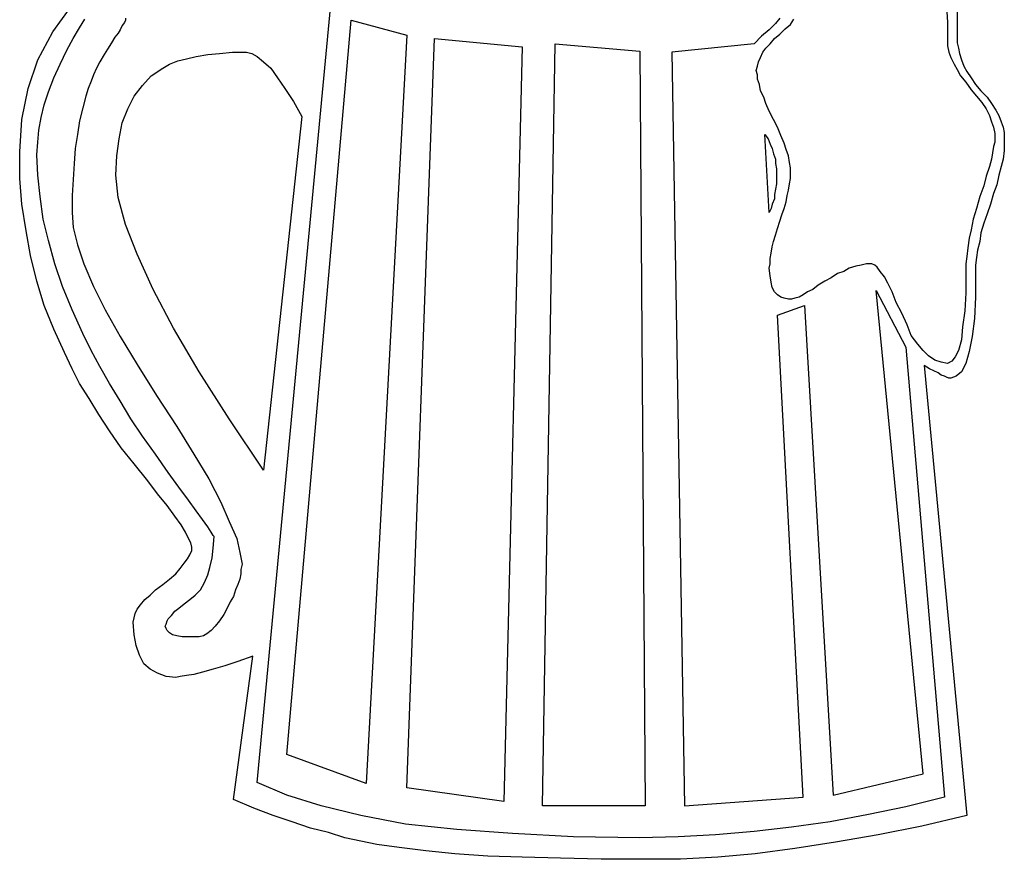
# Model space of a CAD drawing. Extents: x 0.1 to 17.9, y 0 to 2.5.
# Tile 3 of 16: x 3.4 to 5.2, y 0 to 1.6. Entities that reach past the tile are written whole.
import ezdxf

# ---------------------------------------------------------------- set-up
doc = ezdxf.new("R2010")
doc.units = 0

msp = doc.modelspace()

# ---------------------------------------------------------------- linework, layer by layer
at = {"color": 0}
for p, q in [((3.841797, 0.162109, 0.5), (3.978516, 1.605469, 0.5)), ((3.46875, 1.533203, 0.5), (3.503906, 1.582031, 0.5)), ((5.101563, 1.580078, 0.5), (5.103516, 1.550781, 0.5)), ((5.121094, 1.580078, 0.5), (5.121094, 1.546875, 0.5)), ((3.517578, 1.541016, 0.5), (3.527344, 1.556641, 0.5)), ((3.599609, 1.550781, 0.5), (3.595703, 1.544922, 0.5)), ((3.601563, 1.554688, 0.5), (3.599609, 1.550781, 0.5)), ((3.601563, 1.558594, 0.5), (3.601563, 1.554688, 0.5)), ((3.896484, 0.212891, 0.5), (4.013672, 1.554688, 0.5)), ((4.013672, 1.554688, 0.5), (4.115234, 1.527344, 0.5)), ((4.789063, 1.548828, 0.5), (4.777344, 1.537109, 0.5)), ((4.796875, 1.558594, 0.5), (4.789063, 1.548828, 0.5)), ((4.816406, 1.546875, 0.5), (4.822266, 1.556641, 0.5)), ((5.103516, 1.550781, 0.5), (5.103516, 1.515625, 0.5)), ((3.441406, 1.482422, 0.5), (3.46875, 1.533203, 0.5)), ((3.505859, 1.521484, 0.5), (3.517578, 1.541016, 0.5)), ((3.587891, 1.53125, 0.5), (3.582031, 1.523438, 0.5)), ((3.591797, 1.537109, 0.5), (3.587891, 1.53125, 0.5)), ((3.595703, 1.544922, 0.5), (3.591797, 1.537109, 0.5)), ((4.777344, 1.537109, 0.5), (4.763672, 1.525391, 0.5)), ((4.787109, 1.521484, 0.5), (4.796875, 1.529297, 0.5)), ((4.796875, 1.529297, 0.5), (4.806641, 1.539063, 0.5)), ((4.806641, 1.539063, 0.5), (4.816406, 1.546875, 0.5)), ((5.121094, 1.546875, 0.5), (5.121094, 1.513672, 0.5)), ((3.494141, 1.5, 0.5), (3.505859, 1.521484, 0.5)), ((3.576172, 1.513672, 0.5), (3.568359, 1.501953, 0.5)), ((3.582031, 1.523438, 0.5), (3.576172, 1.513672, 0.5)), ((4.115234, 1.527344, 0.5), (4.041016, 0.160156, 0.5)), ((4.115234, 0.152344, 0.5), (4.166016, 1.521484, 0.5)), ((4.166016, 1.521484, 0.5), (4.326172, 1.505859, 0.5)), ((4.363281, 0.119141, 0.5), (4.386719, 1.511719, 0.5)), ((4.386719, 1.511719, 0.5), (4.541016, 1.498047, 0.5)), ((4.75, 1.511719, 0.5), (4.599609, 1.496094, 0.5)), ((4.763672, 1.525391, 0.5), (4.75, 1.511719, 0.5)), ((4.771484, 1.503906, 0.5), (4.779297, 1.511719, 0.5)), ((4.779297, 1.511719, 0.5), (4.787109, 1.521484, 0.5)), ((5.103516, 1.515625, 0.5), (5.103516, 1.507813, 0.5)), ((5.121094, 1.513672, 0.5), (5.123047, 1.503906, 0.5)), ((3.482422, 1.474609, 0.5), (3.494141, 1.5, 0.5)), ((3.568359, 1.501953, 0.5), (3.5625, 1.492188, 0.5)), ((3.751953, 1.492188, 0.5), (3.773438, 1.494141, 0.5)), ((3.773438, 1.494141, 0.5), (3.796875, 1.496094, 0.5)), ((3.796875, 1.496094, 0.5), (3.822266, 1.496094, 0.5)), ((3.822266, 1.496094, 0.5), (3.832031, 1.494141, 0.5)), ((3.832031, 1.494141, 0.5), (3.841797, 1.488281, 0.5)), ((4.326172, 1.505859, 0.5), (4.292969, 0.126953, 0.5)), ((4.541016, 1.498047, 0.5), (4.550781, 0.119141, 0.5)), ((4.599609, 1.496094, 0.5), (4.623047, 0.119141, 0.5)), ((4.761719, 1.486328, 0.5), (4.765625, 1.496094, 0.5)), ((4.765625, 1.496094, 0.5), (4.771484, 1.503906, 0.5)), ((5.103516, 1.507813, 0.5), (5.105469, 1.496094, 0.5)), ((5.105469, 1.496094, 0.5), (5.109375, 1.486328, 0.5)), ((5.123047, 1.503906, 0.5), (5.125, 1.494141, 0.5)), ((5.125, 1.494141, 0.5), (5.128906, 1.482422, 0.5)), ((3.423828, 1.429688, 0.5), (3.441406, 1.482422, 0.5)), ((3.554688, 1.478516, 0.5), (3.548828, 1.466797, 0.5)), ((3.5625, 1.492188, 0.5), (3.554688, 1.478516, 0.5)), ((3.681641, 1.474609, 0.5), (3.697266, 1.480469, 0.5)), ((3.697266, 1.480469, 0.5), (3.712891, 1.484375, 0.5)), ((3.712891, 1.484375, 0.5), (3.730469, 1.488281, 0.5)), ((3.730469, 1.488281, 0.5), (3.751953, 1.492188, 0.5)), ((3.841797, 1.488281, 0.5), (3.853516, 1.478516, 0.5)), ((3.853516, 1.478516, 0.5), (3.867188, 1.466797, 0.5)), ((4.755859, 1.470703, 0.5), (4.757813, 1.478516, 0.5)), ((4.757813, 1.478516, 0.5), (4.761719, 1.486328, 0.5)), ((5.109375, 1.486328, 0.5), (5.115234, 1.474609, 0.5)), ((5.128906, 1.482422, 0.5), (5.132813, 1.470703, 0.5)), ((3.470703, 1.449219, 0.5), (3.482422, 1.474609, 0.5)), ((3.548828, 1.466797, 0.5), (3.542969, 1.455078, 0.5)), ((3.648438, 1.453125, 0.5), (3.669922, 1.466797, 0.5)), ((3.669922, 1.466797, 0.5), (3.681641, 1.474609, 0.5)), ((3.867188, 1.466797, 0.5), (3.878906, 1.449219, 0.5)), ((4.753906, 1.462891, 0.5), (4.755859, 1.470703, 0.5)), ((4.755859, 1.455078, 0.5), (4.753906, 1.462891, 0.5)), ((5.115234, 1.474609, 0.5), (5.121094, 1.464844, 0.5)), ((5.121094, 1.464844, 0.5), (5.126953, 1.453125, 0.5)), ((5.132813, 1.470703, 0.5), (5.138672, 1.460938, 0.5)), ((5.138672, 1.460938, 0.5), (5.146484, 1.449219, 0.5)), ((3.460938, 1.423828, 0.5), (3.470703, 1.449219, 0.5)), ((3.539063, 1.443359, 0.5), (3.533203, 1.429688, 0.5)), ((3.542969, 1.455078, 0.5), (3.539063, 1.443359, 0.5)), ((3.632813, 1.435547, 0.5), (3.648438, 1.453125, 0.5)), ((3.878906, 1.449219, 0.5), (3.892578, 1.429688, 0.5)), ((4.755859, 1.447266, 0.5), (4.755859, 1.455078, 0.5)), ((4.759766, 1.4375, 0.5), (4.755859, 1.447266, 0.5)), ((5.126953, 1.453125, 0.5), (5.136719, 1.441406, 0.5)), ((5.136719, 1.441406, 0.5), (5.146484, 1.427734, 0.5)), ((5.146484, 1.449219, 0.5), (5.154297, 1.4375, 0.5)), ((3.412109, 1.373047, 0.5), (3.423828, 1.429688, 0.5)), ((3.453125, 1.400391, 0.5), (3.460938, 1.423828, 0.5)), ((3.533203, 1.429688, 0.5), (3.529297, 1.416016, 0.5)), ((3.617188, 1.416016, 0.5), (3.632813, 1.435547, 0.5)), ((3.892578, 1.429688, 0.5), (3.908203, 1.40625, 0.5)), ((4.761719, 1.425781, 0.5), (4.759766, 1.4375, 0.5)), ((4.767578, 1.414063, 0.5), (4.761719, 1.425781, 0.5)), ((5.146484, 1.427734, 0.5), (5.15625, 1.416016, 0.5)), ((5.154297, 1.4375, 0.5), (5.164063, 1.425781, 0.5)), ((5.164063, 1.425781, 0.5), (5.175781, 1.414063, 0.5)), ((3.529297, 1.416016, 0.5), (3.523438, 1.394531, 0.5)), ((3.605469, 1.392578, 0.5), (3.617188, 1.416016, 0.5)), ((3.908203, 1.40625, 0.5), (3.923828, 1.378906, 0.5)), ((4.771484, 1.402344, 0.5), (4.767578, 1.414063, 0.5)), ((5.15625, 1.416016, 0.5), (5.166016, 1.404297, 0.5)), ((5.166016, 1.404297, 0.5), (5.173828, 1.392578, 0.5)), ((5.175781, 1.414063, 0.5), (5.183594, 1.402344, 0.5)), ((3.447266, 1.376953, 0.5), (3.453125, 1.400391, 0.5)), ((3.523438, 1.394531, 0.5), (3.517578, 1.371094, 0.5)), ((3.595703, 1.367188, 0.5), (3.605469, 1.392578, 0.5)), ((4.777344, 1.388672, 0.5), (4.771484, 1.402344, 0.5)), ((4.785156, 1.373047, 0.5), (4.777344, 1.388672, 0.5)), ((5.173828, 1.392578, 0.5), (5.179688, 1.380859, 0.5)), ((5.183594, 1.402344, 0.5), (5.191406, 1.390625, 0.5)), ((5.191406, 1.390625, 0.5), (5.197266, 1.380859, 0.5)), ((3.408203, 1.314453, 0.5), (3.412109, 1.373047, 0.5)), ((3.443359, 1.353516, 0.5), (3.447266, 1.376953, 0.5)), ((3.517578, 1.371094, 0.5), (3.513672, 1.345703, 0.5)), ((3.589844, 1.337891, 0.5), (3.595703, 1.367188, 0.5)), ((3.923828, 1.378906, 0.5), (3.853516, 0.732422, 0.5)), ((4.792969, 1.359375, 0.5), (4.785156, 1.373047, 0.5)), ((5.179688, 1.380859, 0.5), (5.183594, 1.369141, 0.5)), ((5.183594, 1.369141, 0.5), (5.1875, 1.359375, 0.5)), ((5.197266, 1.380859, 0.5), (5.201172, 1.369141, 0.5)), ((5.201172, 1.369141, 0.5), (5.205078, 1.359375, 0.5)), ((3.441406, 1.332031, 0.5), (3.443359, 1.353516, 0.5)), ((4.798828, 1.34375, 0.5), (4.792969, 1.359375, 0.5)), ((5.1875, 1.359375, 0.5), (5.189453, 1.347656, 0.5)), ((5.205078, 1.359375, 0.5), (5.207031, 1.349609, 0.5)), ((5.207031, 1.349609, 0.5), (5.207031, 1.339844, 0.5)), ((3.439453, 1.308594, 0.5), (3.441406, 1.332031, 0.5)), ((3.513672, 1.345703, 0.5), (3.509766, 1.320313, 0.5)), ((3.585938, 1.306641, 0.5), (3.589844, 1.337891, 0.5)), ((4.777344, 1.203125, 0.5), (4.769531, 1.345703, 0.5)), ((4.769531, 1.345703, 0.5), (4.775391, 1.337891, 0.5)), ((4.775391, 1.337891, 0.5), (4.779297, 1.328125, 0.5)), ((4.804688, 1.330078, 0.5), (4.798828, 1.34375, 0.5)), ((5.189453, 1.332031, 0.5), (5.1875, 1.324219, 0.5)), ((5.189453, 1.347656, 0.5), (5.189453, 1.337891, 0.5)), ((5.189453, 1.337891, 0.5), (5.189453, 1.332031, 0.5)), ((5.207031, 1.339844, 0.5), (5.207031, 1.328125, 0.5)), ((3.408203, 1.265625, 0.5), (3.408203, 1.314453, 0.5)), ((3.509766, 1.320313, 0.5), (3.507813, 1.292969, 0.5)), ((4.779297, 1.328125, 0.5), (4.783203, 1.320313, 0.5)), ((4.783203, 1.320313, 0.5), (4.785156, 1.310547, 0.5)), ((4.808594, 1.318359, 0.5), (4.804688, 1.330078, 0.5)), ((4.8125, 1.306641, 0.5), (4.808594, 1.318359, 0.5)), ((5.1875, 1.324219, 0.5), (5.185547, 1.3125, 0.5)), ((5.207031, 1.316406, 0.5), (5.205078, 1.300781, 0.5)), ((5.207031, 1.328125, 0.5), (5.207031, 1.316406, 0.5)), ((3.441406, 1.271484, 0.5), (3.439453, 1.308594, 0.5)), ((3.583984, 1.271484, 0.5), (3.585938, 1.306641, 0.5)), ((4.785156, 1.310547, 0.5), (4.789063, 1.300781, 0.5)), ((4.789063, 1.300781, 0.5), (4.789063, 1.292969, 0.5)), ((4.814453, 1.294922, 0.5), (4.8125, 1.306641, 0.5)), ((5.183594, 1.300781, 0.5), (5.179688, 1.287109, 0.5)), ((5.185547, 1.3125, 0.5), (5.183594, 1.300781, 0.5)), ((5.205078, 1.300781, 0.5), (5.201172, 1.287109, 0.5)), ((3.507813, 1.292969, 0.5), (3.505859, 1.263672, 0.5)), ((4.789063, 1.292969, 0.5), (4.791016, 1.283203, 0.5)), ((4.791016, 1.283203, 0.5), (4.791016, 1.273438, 0.5)), ((4.816406, 1.285156, 0.5), (4.814453, 1.294922, 0.5)), ((4.816406, 1.273438, 0.5), (4.816406, 1.285156, 0.5)), ((5.179688, 1.287109, 0.5), (5.173828, 1.269531, 0.5)), ((5.201172, 1.287109, 0.5), (5.197266, 1.271484, 0.5)), ((3.412109, 1.21875, 0.5), (3.408203, 1.265625, 0.5)), ((3.445313, 1.232422, 0.5), (3.441406, 1.271484, 0.5)), ((3.505859, 1.263672, 0.5), (3.503906, 1.234375, 0.5)), ((3.587891, 1.230469, 0.5), (3.583984, 1.271484, 0.5)), ((4.791016, 1.273438, 0.5), (4.791016, 1.265625, 0.5)), ((4.791016, 1.265625, 0.5), (4.791016, 1.255859, 0.5)), ((4.814453, 1.255859, 0.5), (4.816406, 1.265625, 0.5)), ((4.816406, 1.265625, 0.5), (4.816406, 1.273438, 0.5)), ((5.173828, 1.269531, 0.5), (5.169922, 1.251953, 0.5)), ((5.197266, 1.271484, 0.5), (5.193359, 1.253906, 0.5)), ((4.789063, 1.246094, 0.5), (4.787109, 1.236328, 0.5)), ((4.791016, 1.255859, 0.5), (4.789063, 1.246094, 0.5)), ((4.810547, 1.234375, 0.5), (4.8125, 1.244141, 0.5)), ((4.8125, 1.244141, 0.5), (4.814453, 1.255859, 0.5)), ((5.169922, 1.251953, 0.5), (5.162109, 1.232422, 0.5)), ((5.193359, 1.253906, 0.5), (5.1875, 1.238281, 0.5)), ((3.451172, 1.191406, 0.5), (3.445313, 1.232422, 0.5)), ((3.503906, 1.234375, 0.5), (3.503906, 1.203125, 0.5)), ((3.601563, 1.181641, 0.5), (3.587891, 1.230469, 0.5)), ((4.787109, 1.228516, 0.5), (4.783203, 1.21875, 0.5)), ((4.787109, 1.236328, 0.5), (4.787109, 1.228516, 0.5)), ((4.808594, 1.222656, 0.5), (4.810547, 1.234375, 0.5)), ((5.162109, 1.232422, 0.5), (5.15625, 1.210938, 0.5)), ((5.1875, 1.238281, 0.5), (5.181641, 1.21875, 0.5)), ((3.419922, 1.169922, 0.5), (3.412109, 1.21875, 0.5)), ((4.78125, 1.210938, 0.5), (4.777344, 1.203125, 0.5)), ((4.783203, 1.21875, 0.5), (4.78125, 1.210938, 0.5)), ((4.800781, 1.199219, 0.5), (4.804688, 1.210938, 0.5)), ((4.804688, 1.210938, 0.5), (4.808594, 1.222656, 0.5)), ((5.15625, 1.210938, 0.5), (5.150391, 1.191406, 0.5)), ((5.181641, 1.21875, 0.5), (5.175781, 1.201172, 0.5)), ((3.460938, 1.152344, 0.5), (3.451172, 1.191406, 0.5)), ((3.503906, 1.203125, 0.5), (3.505859, 1.175781, 0.5)), ((4.792969, 1.173828, 0.5), (4.796875, 1.1875, 0.5)), ((4.796875, 1.1875, 0.5), (4.800781, 1.199219, 0.5)), ((5.150391, 1.191406, 0.5), (5.146484, 1.171875, 0.5)), ((5.175781, 1.201172, 0.5), (5.169922, 1.183594, 0.5)), ((3.427734, 1.125, 0.5), (3.419922, 1.169922, 0.5)), ((3.505859, 1.175781, 0.5), (3.513672, 1.144531, 0.5)), ((3.623047, 1.126953, 0.5), (3.601563, 1.181641, 0.5)), ((4.789063, 1.162109, 0.5), (4.792969, 1.173828, 0.5)), ((5.146484, 1.171875, 0.5), (5.142578, 1.15625, 0.5)), ((5.169922, 1.183594, 0.5), (5.164063, 1.166016, 0.5)), ((3.472656, 1.109375, 0.5), (3.460938, 1.152344, 0.5)), ((4.785156, 1.150391, 0.5), (4.789063, 1.162109, 0.5)), ((5.142578, 1.15625, 0.5), (5.140625, 1.138672, 0.5)), ((5.164063, 1.166016, 0.5), (5.162109, 1.150391, 0.5)), ((3.513672, 1.144531, 0.5), (3.525391, 1.109375, 0.5)), ((4.78125, 1.128906, 0.5), (4.783203, 1.140625, 0.5)), ((4.783203, 1.140625, 0.5), (4.785156, 1.150391, 0.5)), ((5.140625, 1.138672, 0.5), (5.138672, 1.123047, 0.5)), ((5.158203, 1.134766, 0.5), (5.15625, 1.121094, 0.5)), ((5.162109, 1.150391, 0.5), (5.158203, 1.134766, 0.5)), ((3.439453, 1.078125, 0.5), (3.427734, 1.125, 0.5)), ((3.652344, 1.0625, 0.5), (3.623047, 1.126953, 0.5)), ((4.779297, 1.119141, 0.5), (4.78125, 1.128906, 0.5)), ((4.779297, 1.109375, 0.5), (4.779297, 1.119141, 0.5)), ((5.138672, 1.123047, 0.5), (5.136719, 1.109375, 0.5)), ((5.15625, 1.121094, 0.5), (5.154297, 1.107422, 0.5)), ((3.486328, 1.068359, 0.5), (3.472656, 1.109375, 0.5)), ((3.525391, 1.109375, 0.5), (3.542969, 1.068359, 0.5)), ((4.777344, 1.101563, 0.5), (4.779297, 1.109375, 0.5)), ((4.779297, 1.087891, 0.5), (4.777344, 1.101563, 0.5)), ((4.923828, 1.101563, 0.5), (4.914063, 1.095703, 0.5)), ((4.935547, 1.105469, 0.5), (4.923828, 1.101563, 0.5)), ((4.945313, 1.107422, 0.5), (4.935547, 1.105469, 0.5)), ((4.955078, 1.109375, 0.5), (4.945313, 1.107422, 0.5)), ((4.964844, 1.109375, 0.5), (4.955078, 1.109375, 0.5)), ((4.970703, 1.107422, 0.5), (4.964844, 1.109375, 0.5)), ((4.974609, 1.103516, 0.5), (4.970703, 1.107422, 0.5)), ((4.980469, 1.095703, 0.5), (4.974609, 1.103516, 0.5)), ((5.136719, 1.109375, 0.5), (5.136719, 1.095703, 0.5)), ((5.154297, 1.107422, 0.5), (5.154297, 1.09375, 0.5)), ((4.78125, 1.076172, 0.5), (4.779297, 1.087891, 0.5)), ((4.890625, 1.083984, 0.5), (4.878906, 1.078125, 0.5)), ((4.902344, 1.091797, 0.5), (4.890625, 1.083984, 0.5)), ((4.914063, 1.095703, 0.5), (4.902344, 1.091797, 0.5)), ((4.988281, 1.085938, 0.5), (4.980469, 1.095703, 0.5)), ((4.994141, 1.074219, 0.5), (4.988281, 1.085938, 0.5)), ((5.136719, 1.095703, 0.5), (5.136719, 1.056641, 0.5)), ((5.154297, 1.09375, 0.5), (5.154297, 1.048828, 0.5)), ((3.453125, 1.033203, 0.5), (3.439453, 1.078125, 0.5)), ((3.503906, 1.025391, 0.5), (3.486328, 1.068359, 0.5)), ((3.542969, 1.068359, 0.5), (3.564453, 1.025391, 0.5)), ((3.689453, 0.992188, 0.5), (3.652344, 1.0625, 0.5)), ((4.783203, 1.066406, 0.5), (4.78125, 1.076172, 0.5)), ((4.787109, 1.058594, 0.5), (4.783203, 1.066406, 0.5)), ((4.857422, 1.0625, 0.5), (4.847656, 1.058594, 0.5)), ((4.867188, 1.070313, 0.5), (4.857422, 1.0625, 0.5)), ((4.878906, 1.078125, 0.5), (4.867188, 1.070313, 0.5)), ((5.001953, 1.058594, 0.5), (4.994141, 1.074219, 0.5)), ((4.792969, 1.052734, 0.5), (4.787109, 1.058594, 0.5)), ((4.798828, 1.048828, 0.5), (4.792969, 1.052734, 0.5)), ((4.804688, 1.046875, 0.5), (4.798828, 1.048828, 0.5)), ((4.8125, 1.044922, 0.5), (4.804688, 1.046875, 0.5)), ((4.818359, 1.044922, 0.5), (4.8125, 1.044922, 0.5)), ((4.824219, 1.046875, 0.5), (4.818359, 1.044922, 0.5)), ((4.832031, 1.048828, 0.5), (4.824219, 1.046875, 0.5)), ((4.839844, 1.052734, 0.5), (4.832031, 1.048828, 0.5)), ((4.847656, 1.058594, 0.5), (4.839844, 1.052734, 0.5)), ((5.058594, 0.177734, 0.5), (4.972656, 1.060547, 0.5)), ((4.972656, 1.060547, 0.5), (5.027344, 0.957031, 0.5)), ((5.009766, 1.039063, 0.5), (5.001953, 1.058594, 0.5)), ((5.136719, 1.056641, 0.5), (5.134766, 1.023438, 0.5)), ((5.154297, 1.048828, 0.5), (5.152344, 1.009766, 0.5)), ((3.470703, 0.990234, 0.5), (3.453125, 1.033203, 0.5)), ((3.523438, 0.982422, 0.5), (3.503906, 1.025391, 0.5)), ((3.564453, 1.025391, 0.5), (3.591797, 0.976563, 0.5)), ((4.792969, 1.015625, 0.5), (4.841797, 1.033203, 0.5)), ((4.841797, 1.033203, 0.5), (4.894531, 0.138672, 0.5)), ((5.019531, 1.019531, 0.5), (5.009766, 1.039063, 0.5)), ((4.839844, 0.134766, 0.5), (4.792969, 1.015625, 0.5)), ((5.029297, 0.998047, 0.5), (5.019531, 1.019531, 0.5)), ((5.134766, 1.023438, 0.5), (5.130859, 0.994141, 0.5)), ((5.152344, 1.009766, 0.5), (5.148438, 0.976563, 0.5)), ((3.490234, 0.947266, 0.5), (3.470703, 0.990234, 0.5)), ((3.736328, 0.912109, 0.5), (3.689453, 0.992188, 0.5)), ((5.037109, 0.978516, 0.5), (5.029297, 0.998047, 0.5)), ((5.130859, 0.994141, 0.5), (5.128906, 0.970703, 0.5)), ((3.539063, 0.951172, 0.5), (3.523438, 0.982422, 0.5)), ((3.591797, 0.976563, 0.5), (3.623047, 0.925781, 0.5)), ((5.048828, 0.962891, 0.5), (5.037109, 0.978516, 0.5)), ((5.148438, 0.976563, 0.5), (5.142578, 0.949219, 0.5)), ((5.027344, 0.957031, 0.5), (5.097656, 0.134766, 0.5)), ((5.058594, 0.951172, 0.5), (5.048828, 0.962891, 0.5)), ((5.128906, 0.970703, 0.5), (5.123047, 0.951172, 0.5)), ((3.503906, 0.917969, 0.5), (3.490234, 0.947266, 0.5)), ((3.554688, 0.921875, 0.5), (3.539063, 0.951172, 0.5)), ((5.068359, 0.941406, 0.5), (5.058594, 0.951172, 0.5)), ((5.080078, 0.933594, 0.5), (5.068359, 0.941406, 0.5)), ((5.117188, 0.939453, 0.5), (5.111328, 0.931641, 0.5)), ((5.123047, 0.951172, 0.5), (5.117188, 0.939453, 0.5)), ((5.142578, 0.949219, 0.5), (5.136719, 0.927734, 0.5)), ((3.517578, 0.890625, 0.5), (3.503906, 0.917969, 0.5)), ((3.572266, 0.890625, 0.5), (3.554688, 0.921875, 0.5)), ((3.623047, 0.925781, 0.5), (3.658203, 0.869141, 0.5)), ((5.070313, 0.917969, 0.5), (5.060547, 0.923828, 0.5)), ((5.060547, 0.923828, 0.5), (5.138672, 0.101563, 0.5)), ((5.078125, 0.914063, 0.5), (5.070313, 0.917969, 0.5)), ((5.091797, 0.929688, 0.5), (5.080078, 0.933594, 0.5)), ((5.103516, 0.927734, 0.5), (5.091797, 0.929688, 0.5)), ((5.111328, 0.931641, 0.5), (5.103516, 0.927734, 0.5)), ((5.136719, 0.927734, 0.5), (5.128906, 0.912109, 0.5)), ((3.791016, 0.826172, 0.5), (3.736328, 0.912109, 0.5)), ((5.085938, 0.910156, 0.5), (5.078125, 0.914063, 0.5)), ((5.091797, 0.90625, 0.5), (5.085938, 0.910156, 0.5)), ((5.097656, 0.904297, 0.5), (5.091797, 0.90625, 0.5)), ((5.101563, 0.902344, 0.5), (5.097656, 0.904297, 0.5)), ((5.105469, 0.900391, 0.5), (5.101563, 0.902344, 0.5)), ((5.109375, 0.900391, 0.5), (5.105469, 0.900391, 0.5)), ((5.119141, 0.904297, 0.5), (5.109375, 0.900391, 0.5)), ((5.128906, 0.912109, 0.5), (5.119141, 0.904297, 0.5)), ((3.535156, 0.863281, 0.5), (3.517578, 0.890625, 0.5)), ((3.591797, 0.859375, 0.5), (3.572266, 0.890625, 0.5)), ((3.658203, 0.869141, 0.5), (3.695313, 0.8125, 0.5)), ((3.552734, 0.833984, 0.5), (3.535156, 0.863281, 0.5)), ((3.611328, 0.826172, 0.5), (3.591797, 0.859375, 0.5)), ((3.572266, 0.804688, 0.5), (3.552734, 0.833984, 0.5)), ((3.632813, 0.794922, 0.5), (3.611328, 0.826172, 0.5)), ((3.695313, 0.8125, 0.5), (3.726563, 0.761719, 0.5)), ((3.853516, 0.732422, 0.5), (3.791016, 0.826172, 0.5)), ((3.59375, 0.773438, 0.5), (3.572266, 0.804688, 0.5)), ((3.65625, 0.761719, 0.5), (3.632813, 0.794922, 0.5)), ((3.617188, 0.744141, 0.5), (3.59375, 0.773438, 0.5)), ((3.679688, 0.728516, 0.5), (3.65625, 0.761719, 0.5)), ((3.726563, 0.761719, 0.5), (3.753906, 0.716797, 0.5)), ((3.642578, 0.712891, 0.5), (3.617188, 0.744141, 0.5)), ((3.699219, 0.701172, 0.5), (3.679688, 0.728516, 0.5)), ((3.660156, 0.689453, 0.5), (3.642578, 0.712891, 0.5)), ((3.753906, 0.716797, 0.5), (3.775391, 0.673828, 0.5)), ((3.677734, 0.667969, 0.5), (3.660156, 0.689453, 0.5)), ((3.716797, 0.677734, 0.5), (3.699219, 0.701172, 0.5)), ((3.691406, 0.648438, 0.5), (3.677734, 0.667969, 0.5)), ((3.730469, 0.658203, 0.5), (3.716797, 0.677734, 0.5)), ((3.775391, 0.673828, 0.5), (3.791016, 0.638672, 0.5)), ((3.703125, 0.632813, 0.5), (3.691406, 0.648438, 0.5)), ((3.742188, 0.642578, 0.5), (3.730469, 0.658203, 0.5)), ((3.710938, 0.619141, 0.5), (3.703125, 0.632813, 0.5)), ((3.751953, 0.628906, 0.5), (3.742188, 0.642578, 0.5)), ((3.791016, 0.638672, 0.5), (3.804688, 0.607422, 0.5)), ((3.716797, 0.607422, 0.5), (3.710938, 0.619141, 0.5)), ((3.757813, 0.619141, 0.5), (3.751953, 0.628906, 0.5)), ((3.761719, 0.613281, 0.5), (3.757813, 0.619141, 0.5)), ((3.763672, 0.611328, 0.5), (3.761719, 0.613281, 0.5)), ((3.720703, 0.599609, 0.5), (3.716797, 0.607422, 0.5)), ((3.722656, 0.591797, 0.5), (3.720703, 0.599609, 0.5)), ((3.761719, 0.589844, 0.5), (3.763672, 0.611328, 0.5)), ((3.804688, 0.607422, 0.5), (3.810547, 0.582031, 0.5)), ((3.714844, 0.570313, 0.5), (3.71875, 0.578125, 0.5)), ((3.71875, 0.578125, 0.5), (3.722656, 0.585938, 0.5)), ((3.722656, 0.585938, 0.5), (3.722656, 0.591797, 0.5)), ((3.759766, 0.572266, 0.5), (3.761719, 0.589844, 0.5)), ((3.810547, 0.582031, 0.5), (3.814453, 0.560547, 0.5)), ((3.701172, 0.552734, 0.5), (3.708984, 0.5625, 0.5)), ((3.708984, 0.5625, 0.5), (3.714844, 0.570313, 0.5)), ((3.755859, 0.554688, 0.5), (3.759766, 0.572266, 0.5)), ((3.814453, 0.560547, 0.5), (3.8125, 0.550781, 0.5)), ((3.681641, 0.533203, 0.5), (3.693359, 0.542969, 0.5)), ((3.693359, 0.542969, 0.5), (3.701172, 0.552734, 0.5)), ((3.746094, 0.527344, 0.5), (3.751953, 0.541016, 0.5)), ((3.751953, 0.541016, 0.5), (3.755859, 0.554688, 0.5)), ((3.8125, 0.542969, 0.5), (3.810547, 0.533203, 0.5)), ((3.8125, 0.550781, 0.5), (3.8125, 0.542969, 0.5)), ((3.65625, 0.513672, 0.5), (3.669922, 0.523438, 0.5)), ((3.669922, 0.523438, 0.5), (3.681641, 0.533203, 0.5)), ((3.738281, 0.513672, 0.5), (3.746094, 0.527344, 0.5)), ((3.806641, 0.523438, 0.5), (3.802734, 0.513672, 0.5)), ((3.810547, 0.533203, 0.5), (3.806641, 0.523438, 0.5)), ((3.636719, 0.496094, 0.5), (3.646484, 0.503906, 0.5)), ((3.646484, 0.503906, 0.5), (3.65625, 0.513672, 0.5)), ((3.71875, 0.496094, 0.5), (3.728516, 0.503906, 0.5)), ((3.728516, 0.503906, 0.5), (3.738281, 0.513672, 0.5)), ((3.802734, 0.513672, 0.5), (3.798828, 0.501953, 0.5)), ((3.623047, 0.478516, 0.5), (3.628906, 0.486328, 0.5)), ((3.628906, 0.486328, 0.5), (3.636719, 0.496094, 0.5)), ((3.699219, 0.480469, 0.5), (3.708984, 0.488281, 0.5)), ((3.708984, 0.488281, 0.5), (3.71875, 0.496094, 0.5)), ((3.792969, 0.492188, 0.5), (3.787109, 0.480469, 0.5)), ((3.798828, 0.501953, 0.5), (3.792969, 0.492188, 0.5)), ((3.617188, 0.462891, 0.5), (3.619141, 0.470703, 0.5)), ((3.619141, 0.470703, 0.5), (3.623047, 0.478516, 0.5)), ((3.685547, 0.466797, 0.5), (3.691406, 0.474609, 0.5)), ((3.691406, 0.474609, 0.5), (3.699219, 0.480469, 0.5)), ((3.78125, 0.46875, 0.5), (3.773438, 0.457031, 0.5)), ((3.787109, 0.480469, 0.5), (3.78125, 0.46875, 0.5)), ((3.615234, 0.455078, 0.5), (3.617188, 0.462891, 0.5)), ((3.617188, 0.431641, 0.5), (3.615234, 0.455078, 0.5)), ((3.673828, 0.447266, 0.5), (3.675781, 0.451172, 0.5)), ((3.675781, 0.451172, 0.5), (3.677734, 0.457031, 0.5)), ((3.677734, 0.457031, 0.5), (3.679688, 0.460938, 0.5)), ((3.679688, 0.460938, 0.5), (3.685547, 0.466797, 0.5)), ((3.773438, 0.457031, 0.5), (3.765625, 0.447266, 0.5)), ((3.675781, 0.443359, 0.5), (3.673828, 0.447266, 0.5)), ((3.677734, 0.439453, 0.5), (3.675781, 0.443359, 0.5)), ((3.681641, 0.435547, 0.5), (3.677734, 0.439453, 0.5)), ((3.6875, 0.431641, 0.5), (3.681641, 0.435547, 0.5)), ((3.75, 0.433594, 0.5), (3.744141, 0.429688, 0.5)), ((3.757813, 0.439453, 0.5), (3.75, 0.433594, 0.5)), ((3.765625, 0.447266, 0.5), (3.757813, 0.439453, 0.5)), ((3.621094, 0.412109, 0.5), (3.617188, 0.431641, 0.5)), ((3.695313, 0.429688, 0.5), (3.6875, 0.431641, 0.5)), ((3.705078, 0.427734, 0.5), (3.695313, 0.429688, 0.5)), ((3.714844, 0.427734, 0.5), (3.705078, 0.427734, 0.5)), ((3.728516, 0.427734, 0.5), (3.714844, 0.427734, 0.5)), ((3.736328, 0.427734, 0.5), (3.728516, 0.427734, 0.5)), ((3.744141, 0.429688, 0.5), (3.736328, 0.427734, 0.5)), ((3.626953, 0.394531, 0.5), (3.621094, 0.412109, 0.5)), ((3.634766, 0.378906, 0.5), (3.626953, 0.394531, 0.5)), ((3.646484, 0.369141, 0.5), (3.634766, 0.378906, 0.5)), ((3.806641, 0.382813, 0.5), (3.783203, 0.375, 0.5)), ((3.798828, 0.130859, 0.5), (3.833984, 0.392578, 0.5)), ((3.833984, 0.392578, 0.5), (3.806641, 0.382813, 0.5)), ((3.660156, 0.361328, 0.5), (3.646484, 0.369141, 0.5)), ((3.675781, 0.355469, 0.5), (3.660156, 0.361328, 0.5)), ((3.742188, 0.363281, 0.5), (3.726563, 0.359375, 0.5)), ((3.761719, 0.369141, 0.5), (3.742188, 0.363281, 0.5)), ((3.783203, 0.375, 0.5), (3.761719, 0.369141, 0.5)), ((3.693359, 0.353516, 0.5), (3.675781, 0.355469, 0.5)), ((3.701172, 0.355469, 0.5), (3.693359, 0.353516, 0.5)), ((3.712891, 0.357422, 0.5), (3.701172, 0.355469, 0.5)), ((3.726563, 0.359375, 0.5), (3.712891, 0.357422, 0.5)), ((4.041016, 0.160156, 0.5), (3.896484, 0.212891, 0.5)), ((3.896484, 0.138672, 0.5), (3.841797, 0.162109, 0.5)), ((4.894531, 0.138672, 0.5), (5.058594, 0.177734, 0.5)), ((4.292969, 0.126953, 0.5), (4.115234, 0.152344, 0.5)), ((3.835938, 0.115234, 0.5), (3.798828, 0.130859, 0.5)), ((3.958984, 0.119141, 0.5), (3.896484, 0.138672, 0.5)), ((4.623047, 0.119141, 0.5), (4.839844, 0.134766, 0.5)), ((5.097656, 0.134766, 0.5), (5.027344, 0.117188, 0.5)), ((3.871094, 0.101563, 0.5), (3.835938, 0.115234, 0.5)), ((4.03125, 0.101563, 0.5), (3.958984, 0.119141, 0.5)), ((4.550781, 0.119141, 0.5), (4.363281, 0.119141, 0.5)), ((5.027344, 0.117188, 0.5), (4.958984, 0.103516, 0.5)), ((3.90625, 0.089844, 0.5), (3.871094, 0.101563, 0.5)), ((4.113281, 0.085938, 0.5), (4.03125, 0.101563, 0.5)), ((4.958984, 0.103516, 0.5), (4.888672, 0.089844, 0.5)), ((5.138672, 0.101563, 0.5), (5.056641, 0.082031, 0.5)), ((3.939453, 0.078125, 0.5), (3.90625, 0.089844, 0.5)), ((3.972656, 0.070313, 0.5), (3.939453, 0.078125, 0.5)), ((4.207031, 0.076172, 0.5), (4.113281, 0.085938, 0.5)), ((4.308594, 0.068359, 0.5), (4.207031, 0.076172, 0.5)), ((4.75, 0.072266, 0.5), (4.679688, 0.066406, 0.5)), ((4.818359, 0.080078, 0.5), (4.75, 0.072266, 0.5)), ((4.888672, 0.089844, 0.5), (4.818359, 0.080078, 0.5)), ((5.056641, 0.082031, 0.5), (4.976563, 0.066406, 0.5)), ((4.001953, 0.060547, 0.5), (3.972656, 0.070313, 0.5)), ((4.03125, 0.054688, 0.5), (4.001953, 0.060547, 0.5)), ((4.060547, 0.048828, 0.5), (4.03125, 0.054688, 0.5)), ((4.419922, 0.0625, 0.5), (4.308594, 0.068359, 0.5)), ((4.541016, 0.060547, 0.5), (4.419922, 0.0625, 0.5)), ((4.611328, 0.0625, 0.5), (4.541016, 0.060547, 0.5)), ((4.679688, 0.066406, 0.5), (4.611328, 0.0625, 0.5)), ((4.976563, 0.066406, 0.5), (4.898438, 0.052734, 0.5)), ((4.101563, 0.042969, 0.5), (4.060547, 0.048828, 0.5)), ((4.150391, 0.037109, 0.5), (4.101563, 0.042969, 0.5)), ((4.203125, 0.03125, 0.5), (4.150391, 0.037109, 0.5)), ((4.824219, 0.041016, 0.5), (4.751953, 0.03125, 0.5)), ((4.898438, 0.052734, 0.5), (4.824219, 0.041016, 0.5)), ((4.263672, 0.027344, 0.5), (4.203125, 0.03125, 0.5)), ((4.326172, 0.025391, 0.5), (4.263672, 0.027344, 0.5)), ((4.396484, 0.023438, 0.5), (4.326172, 0.025391, 0.5)), ((4.470703, 0.021484, 0.5), (4.396484, 0.023438, 0.5)), ((4.550781, 0.021484, 0.5), (4.470703, 0.021484, 0.5)), ((4.615234, 0.021484, 0.5), (4.550781, 0.021484, 0.5)), ((4.683594, 0.025391, 0.5), (4.615234, 0.021484, 0.5)), ((4.751953, 0.03125, 0.5), (4.683594, 0.025391, 0.5))]:
    msp.add_line(p, q, dxfattribs=at)

doc.saveas('drawing.dxf')
